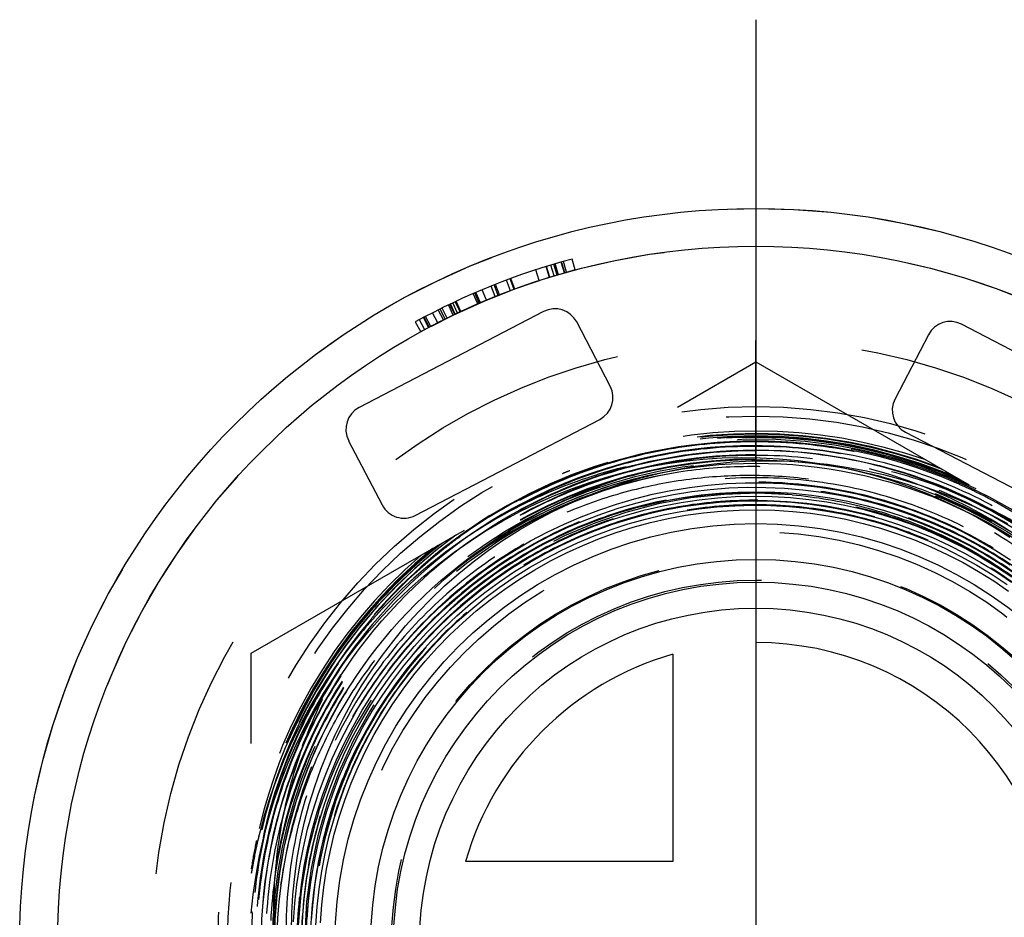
# Model space of a CAD drawing. Header units: millimetres. Extents: x 475.5 to 524.5, y 475.5 to 524.5.
# Tile 2 of 3: x 480.5 to 506.6, y 500.7 to 524.5. Entities that reach past the tile are written whole.
import ezdxf

# ---------------------------------------------------------------- set-up
doc = ezdxf.new("R2010")
doc.units = ezdxf.units.MM
doc.header["$LTSCALE"] = 65.185185
doc.linetypes.add('CENTER', pattern=[0.6, 0.375, -0.075, 0.075, -0.075])
doc.linetypes.add('HIDDEN', pattern=[0.2, 0.1, -0.1])
for name, color, linetype in [('ACHSEN_S', 7, 'CONTINUOUS'), ('FASEN', 7, 'CONTINUOUS'), ('KOERPER', 7, 'CONTINUOUS'), ('KONST.EL_MIT_GEO', 7, 'CONTINUOUS'), ('KURVEN', 7, 'CONTINUOUS')]:
    doc.layers.add(name, color=color, linetype=linetype)

msp = doc.modelspace()

# ---------------------------------------------------------------- linework, layer by layer
at = {"layer": 'ACHSEN_S', "color": 2, "linetype": 'CENTER'}
msp.add_line((500, 524.5), (500, 475.5), dxfattribs=at)
at = {"layer": 'FASEN', "color": 7, "linetype": 'Continuous'}
for radius in [19.5, 18.5]:
    msp.add_circle((500, 500), radius, dxfattribs=at)
at = {"layer": 'FASEN', "color": 8, "linetype": 'HIDDEN'}
msp.add_circle((500, 500), 14.25, dxfattribs=at)
at = {"layer": 'KOERPER', "color": 8, "linetype": 'HIDDEN'}
for radius in [19.5, 18.5, 12.75]:
    msp.add_circle((500, 500), radius, dxfattribs=at)
at = {"layer": 'KOERPER', "color": 7, "linetype": 'Continuous'}
for radius in [11.15, 10.2]:
    msp.add_circle((500, 500), radius, dxfattribs=at)
at = {"layer": 'KONST.EL_MIT_GEO', "color": 8, "linetype": 'HIDDEN'}
for p, q in [((494.535, 517.674), (494.446, 517.961)), ((494.538, 517.675), (494.449, 517.962)), ((494.544, 517.677), (494.456, 517.964)), ((494.656, 517.711), (494.569, 517.999)), ((494.735, 517.735), (494.65, 518.023)), ((494.767, 517.745), (494.682, 518.032)), ((494.927, 517.791), (494.844, 518.079)), ((494.936, 517.793), (494.854, 518.082)), ((494.987, 517.808), (494.906, 518.097)), ((495.212, 517.87), (495.134, 518.159)), ((494.262, 517.588), (494.169, 517.873)), ((493.096, 517.163), (492.984, 517.442)), ((493.176, 517.195), (493.065, 517.474)), ((493.212, 517.21), (493.102, 517.489)), ((493.5, 517.321), (493.395, 517.602)), ((493.596, 517.356), (493.492, 517.638)), ((493.597, 517.357), (493.494, 517.638)), ((493.61, 517.361), (493.506, 517.643)), ((492.634, 516.97), (492.514, 517.245)), ((492.671, 516.986), (492.552, 517.262)), ((492.673, 516.987), (492.554, 517.263)), ((492.702, 516.999), (492.583, 517.275)), ((492.864, 517.068), (492.748, 517.345)), ((491.985, 516.673), (491.855, 516.944)), ((492.024, 516.692), (491.894, 516.963)), ((492.036, 516.698), (491.907, 516.969)), ((492.1, 516.729), (491.972, 517)), ((492.163, 516.758), (492.036, 517.03)), ((492.188, 516.77), (492.061, 517.042)), ((491.389, 516.374), (491.25, 516.64)), ((491.571, 516.468), (491.434, 516.735)), ((491.722, 516.545), (491.588, 516.813)), ((491.773, 516.57), (491.64, 516.839)), ((491.82, 516.593), (491.687, 516.862)), ((490.978, 516.494), (491.122, 516.23)), ((491.228, 516.288), (491.086, 516.552)), ((491.332, 516.344), (491.192, 516.609)), ((491.206, 516.617), (491.347, 516.351)), ((486.635, 507.716), (500, 515.433)), ((500, 515.433), (513.365, 507.716)), ((494.64, 512.22), (494.67, 512.233)), ((505.799, 512), (505.829, 511.985)), ((492.109, 510.766), (492.137, 510.786)), ((492.766, 510.497), (492.778, 510.506)), ((489.783, 508.822), (489.792, 508.832)), ((486.635, 492.284), (486.635, 507.716)), ((486.661, 500.83), (486.663, 500.863))]:
    msp.add_line(p, q, dxfattribs=at)
at = {"layer": 'KONST.EL_MIT_GEO', "color": 7, "linetype": 'Continuous'}
for p, q in [((494.377, 516.768), (489.49, 514.224)), ((496.14, 514.789), (495.254, 516.492)), ((510.335, 513.887), (505.448, 516.431)), ((504.571, 516.155), (503.684, 514.452)), ((490.976, 511.368), (495.864, 513.912)), ((503.961, 513.575), (508.848, 511.031)), ((489.213, 513.347), (490.1, 511.644))]:
    msp.add_line(p, q, dxfattribs=at)
at = {"layer": 'KONST.EL_MIT_GEO', "color": 8, "linetype": 'HIDDEN'}
for points in [[(486.635, 500.832), (486.687, 501.322), (486.761, 501.836), (486.854, 502.346), (486.967, 502.851), (487.1, 503.352), (487.252, 503.846), (487.423, 504.334), (487.613, 504.815), (487.821, 505.287), (488.047, 505.751), (488.29, 506.205), (488.551, 506.649), (488.829, 507.082), (489.124, 507.504), (489.434, 507.914), (489.76, 508.311), (490.1, 508.695), (490.456, 509.065), (490.825, 509.421), (491.207, 509.761), (491.602, 510.087), (492.009, 510.396), (492.428, 510.689), (492.857, 510.966), (493.297, 511.225), (493.746, 511.467), (494.203, 511.69), (494.669, 511.896), (495.142, 512.083), (495.622, 512.252), (496.108, 512.401), (496.598, 512.531), (497.093, 512.642), (497.592, 512.734), (498.093, 512.805), (498.597, 512.857), (499.102, 512.89), (499.607, 512.902), (500.112, 512.895), (500.616, 512.868), (501.118, 512.821), (501.618, 512.755), (502.114, 512.669), (502.606, 512.564), (503.093, 512.44), (503.575, 512.297), (504.05, 512.135), (504.518, 511.955), (504.979, 511.757), (505.431, 511.541), (505.873, 511.308), (506.306, 511.057), (506.729, 510.79)], [(487.696, 500.346), (487.706, 500.833), (487.736, 501.319), (487.785, 501.805), (487.853, 502.288), (487.94, 502.769), (488.046, 503.246), (488.171, 503.719), (488.315, 504.187), (488.477, 504.649), (488.658, 505.105), (488.856, 505.554), (489.073, 505.995), (489.306, 506.427), (489.557, 506.851), (489.824, 507.264), (490.108, 507.667), (490.407, 508.058), (490.722, 508.438), (491.052, 508.806), (491.397, 509.16), (491.755, 509.501), (492.127, 509.828), (492.512, 510.14), (492.908, 510.437), (493.317, 510.718), (493.737, 510.983), (494.167, 511.232), (494.606, 511.464), (495.055, 511.678), (495.513, 511.875), (495.978, 512.054), (496.45, 512.215), (496.928, 512.357), (497.412, 512.481), (497.901, 512.585), (498.394, 512.67), (498.89, 512.736), (499.389, 512.783), (499.89, 512.81), (500.391, 512.817), (500.893, 512.804), (501.395, 512.772), (501.895, 512.721), (502.393, 512.649), (502.888, 512.559), (503.38, 512.449), (503.868, 512.319), (504.35, 512.171), (504.827, 512.004), (505.297, 511.818), (505.759, 511.613), (506.214, 511.391), (506.66, 511.151)], [(487.752, 500.603), (487.787, 501.098), (487.843, 501.591), (487.918, 502.082), (488.013, 502.569), (488.127, 503.052), (488.261, 503.53), (488.415, 504.002), (488.587, 504.468), (488.778, 504.926), (488.987, 505.376), (489.214, 505.817), (489.459, 506.248), (489.722, 506.669), (490.001, 507.08), (490.296, 507.478), (490.608, 507.865), (490.934, 508.238), (491.276, 508.598), (491.632, 508.943), (492.001, 509.274), (492.384, 509.59), (492.779, 509.89), (493.186, 510.173), (493.603, 510.44), (494.032, 510.69), (494.47, 510.922), (494.917, 511.137), (495.373, 511.333), (495.836, 511.51), (496.305, 511.669), (496.781, 511.808), (497.262, 511.928), (497.748, 512.028), (498.237, 512.109), (498.729, 512.169), (499.223, 512.21), (499.718, 512.231), (500.214, 512.231), (500.709, 512.212), (501.203, 512.173), (501.695, 512.113), (502.184, 512.034), (502.669, 511.935), (503.15, 511.816), (503.626, 511.678), (504.096, 511.521), (504.559, 511.345), (505.015, 511.15), (505.462, 510.937), (505.9, 510.706), (506.329, 510.458), (506.747, 510.192)], [(487.872, 500.603), (487.907, 501.095), (487.962, 501.584), (488.037, 502.072), (488.132, 502.555), (488.246, 503.034), (488.38, 503.509), (488.532, 503.977), (488.704, 504.439), (488.894, 504.894), (489.102, 505.34), (489.329, 505.777), (489.573, 506.205), (489.834, 506.623), (490.112, 507.03), (490.406, 507.425), (490.716, 507.808), (491.041, 508.178), (491.381, 508.534), (491.735, 508.876), (492.102, 509.204), (492.483, 509.516), (492.876, 509.813), (493.28, 510.093), (493.696, 510.357), (494.122, 510.604), (494.558, 510.833), (495.002, 511.044), (495.455, 511.237), (495.915, 511.412), (496.382, 511.568), (496.855, 511.704), (497.333, 511.821), (497.815, 511.919), (498.301, 511.997), (498.79, 512.056), (499.28, 512.094), (499.772, 512.113), (500.264, 512.111), (500.755, 512.09), (501.245, 512.048), (501.733, 511.987), (502.219, 511.906), (502.7, 511.805), (503.177, 511.685), (503.649, 511.546), (504.114, 511.387), (504.573, 511.21), (505.024, 511.015), (505.467, 510.801), (505.901, 510.569), (506.325, 510.32), (506.738, 510.054)], [(490.332, 507.13), (490.631, 507.517), (490.945, 507.892), (491.274, 508.253), (491.618, 508.601), (491.975, 508.934), (492.346, 509.253), (492.729, 509.556), (493.124, 509.843), (493.531, 510.114), (493.948, 510.368), (494.376, 510.605), (494.812, 510.825), (495.257, 511.026), (495.71, 511.209), (496.17, 511.374), (496.637, 511.52), (497.108, 511.646), (497.585, 511.753), (498.065, 511.841), (498.549, 511.909), (499.035, 511.958), (499.523, 511.986), (500.011, 511.995), (500.499, 511.984), (500.986, 511.953), (501.472, 511.902), (501.955, 511.832), (502.435, 511.741), (502.911, 511.632), (503.382, 511.503), (503.847, 511.355), (504.306, 511.188), (504.757, 511.003), (505.201, 510.799), (505.636, 510.578), (506.061, 510.339), (506.477, 510.083), (506.882, 509.811)], [(488.115, 500.674), (488.153, 501.158), (488.211, 501.64), (488.288, 502.12), (488.385, 502.595), (488.501, 503.067), (488.637, 503.533), (488.791, 503.993), (488.964, 504.447), (489.155, 504.893), (489.364, 505.331), (489.591, 505.76), (489.835, 506.179), (490.097, 506.588), (490.374, 506.986), (490.668, 507.372), (490.977, 507.746), (491.301, 508.108), (491.639, 508.455), (491.992, 508.789), (492.358, 509.107), (492.736, 509.411), (493.126, 509.699), (493.528, 509.97), (493.941, 510.226), (494.363, 510.464), (494.795, 510.684), (495.236, 510.887), (495.684, 511.071), (496.14, 511.238), (496.602, 511.385), (497.069, 511.513), (497.541, 511.623), (498.018, 511.712), (498.498, 511.783), (498.98, 511.834), (499.463, 511.865), (499.948, 511.876), (500.433, 511.867), (500.916, 511.839), (501.399, 511.791), (501.879, 511.723), (502.355, 511.636), (502.828, 511.53), (503.296, 511.404), (503.758, 511.259), (504.214, 511.096), (504.663, 510.914), (505.105, 510.713), (505.537, 510.496), (505.961, 510.26), (506.374, 510.008), (506.777, 509.739)], [(488.232, 500.643), (488.269, 501.124), (488.326, 501.603), (488.402, 502.08), (488.498, 502.552), (488.612, 503.021), (488.746, 503.484), (488.899, 503.942), (489.071, 504.393), (489.26, 504.836), (489.468, 505.272), (489.693, 505.698), (489.936, 506.115), (490.195, 506.521), (490.471, 506.917), (490.763, 507.301), (491.07, 507.672), (491.393, 508.031), (491.729, 508.376), (492.08, 508.707), (492.443, 509.024), (492.82, 509.325), (493.208, 509.61), (493.608, 509.88), (494.018, 510.133), (494.438, 510.368), (494.868, 510.587), (495.306, 510.787), (495.752, 510.97), (496.205, 511.134), (496.665, 511.279), (497.13, 511.406), (497.599, 511.513), (498.073, 511.601), (498.55, 511.669), (499.029, 511.718), (499.51, 511.747), (499.992, 511.757), (500.473, 511.746), (500.954, 511.716), (501.433, 511.667), (501.909, 511.597), (502.383, 511.509), (502.852, 511.401), (503.316, 511.273), (503.775, 511.127), (504.228, 510.963), (504.673, 510.78), (505.11, 510.578), (505.539, 510.359), (505.958, 510.123), (506.368, 509.87), (506.766, 509.6)], [(488.345, 500.516), (488.377, 500.994), (488.428, 501.47), (488.499, 501.944), (488.589, 502.414), (488.699, 502.88), (488.827, 503.341), (488.975, 503.797), (489.14, 504.246), (489.325, 504.687), (489.527, 505.121), (489.746, 505.547), (489.983, 505.962), (490.237, 506.368), (490.507, 506.763), (490.794, 507.147), (491.095, 507.518), (491.412, 507.877), (491.743, 508.222), (492.088, 508.553), (492.447, 508.87), (492.818, 509.172), (493.201, 509.459), (493.595, 509.729), (494, 509.984), (494.416, 510.221), (494.84, 510.441), (495.274, 510.643), (495.715, 510.827), (496.164, 510.993), (496.618, 511.141), (497.079, 511.27), (497.544, 511.379), (498.014, 511.47), (498.486, 511.541), (498.962, 511.593), (499.439, 511.625), (499.917, 511.637), (500.394, 511.63), (500.872, 511.603), (501.347, 511.557), (501.821, 511.491), (502.291, 511.406), (502.757, 511.301), (503.219, 511.178), (503.675, 511.035), (504.125, 510.874), (504.568, 510.695), (505.003, 510.498), (505.429, 510.283), (505.847, 510.05), (506.254, 509.801), (506.651, 509.535)], [(488.468, 500.577), (488.502, 501.051), (488.556, 501.523), (488.629, 501.993), (488.721, 502.459), (488.833, 502.921), (488.963, 503.377), (489.112, 503.828), (489.28, 504.273), (489.465, 504.71), (489.669, 505.139), (489.89, 505.56), (490.128, 505.971), (490.382, 506.372), (490.653, 506.762), (490.94, 507.14), (491.242, 507.506), (491.559, 507.86), (491.89, 508.2), (492.235, 508.526), (492.593, 508.838), (492.964, 509.135), (493.346, 509.416), (493.74, 509.681), (494.144, 509.93), (494.558, 510.162), (494.982, 510.377), (495.413, 510.574), (495.853, 510.753), (496.299, 510.914), (496.752, 511.056), (497.21, 511.18), (497.673, 511.284), (498.139, 511.37), (498.609, 511.436), (499.081, 511.483), (499.555, 511.51), (500.029, 511.518), (500.503, 511.506), (500.976, 511.475), (501.448, 511.424), (501.917, 511.354), (502.383, 511.265), (502.844, 511.156), (503.301, 511.029), (503.752, 510.883), (504.197, 510.719), (504.634, 510.536), (505.064, 510.336), (505.485, 510.118), (505.896, 509.882), (506.298, 509.631), (506.689, 509.362)], [(487.979, 500.301), (488.002, 500.789), (488.045, 501.277), (488.108, 501.762), (488.19, 502.244), (488.292, 502.723), (488.413, 503.196), (488.553, 503.665), (488.713, 504.127), (488.891, 504.583), (489.087, 505.031), (489.301, 505.47), (489.533, 505.901), (489.783, 506.321), (490.049, 506.731), (490.332, 507.13)]]:
    msp.add_lwpolyline(points, dxfattribs=at)
for radius in [14, 10.932, 10.232, 9.652]:
    msp.add_circle((500, 500), radius, dxfattribs=at)
at = {"layer": 'KONST.EL_MIT_GEO', "color": 7, "linetype": 'Continuous'}
for radius in [13.1, 12.75, 8.91]:
    msp.add_circle((500, 500), radius, dxfattribs=at)
at = {"layer": 'KONST.EL_MIT_GEO', "color": 8, "linetype": 'HIDDEN'}
for centre, radius, start, end in [((500, 500), 18.8, 104.9999, 118.6793), ((500, 500), 18.5, 105, 118.6793), ((500, 500), 13.516, 68.5643, 111.4357), ((499.992, 500), 13.535, 68.9889, 110.7929), ((500, 500), 13.601, 70.6933, 109.3067), ((500, 500), 13.363, 51.1631, 139.1422), ((500.03, 500.001), 13.388, 64.328, 118.0393), ((499.981, 500), 13.435, 65.4522, 113.7317), ((500.008, 500), 13.45, 66.592, 113.7193), ((499.981, 499.996), 13.34, 89.9196, 113.4593), ((499.97, 500), 13.473, 68.4441, 111.3176), ((499.981, 500.004), 13.332, 66.7962, 89.9195), ((499.984, 499.988), 12.99, 89.929, 162.6539), ((499.983, 499.989), 13.108, 89.9267, 154.981), ((499.981, 499.995), 13.221, 89.9193, 117.8391), ((499.982, 500.008), 13.069, 39.1178, 89.9227), ((499.982, 500.008), 12.97, 39.1172, 89.9221), ((499.985, 499.987), 12.872, 89.9314, 170.3328), ((499.982, 500.008), 12.85, 39.1141, 89.9214), ((500, 500), 12.678, 99.2735, 172.8809), ((499.892, 500.007), 12.654, 98.7973, 148.0186), ((499.97, 499.996), 13.478, 111.3108, 112.2282), ((499.891, 499.974), 12.686, 90.5057, 98.7675), ((499.971, 500.006), 13.467, 68.2644, 68.4382), ((499.974, 500.014), 13.459, 66.7477, 68.2646), ((499.985, 499.987), 13.35, 113.6025, 117.8429), ((499.983, 500.007), 13.328, 66.4802, 66.7953), ((499.983, 500.009), 13.326, 64.1277, 66.48), ((500, 500), 11.954, 85.4051, 288.7493), ((499.974, 499.994), 13.344, 55.4649, 63.9785), ((500, 500), 11.757, 10.9417, 251.5851), ((499.985, 499.988), 13.23, 117.838, 139.058), ((499.985, 499.989), 13.348, 118.1671, 121.7431), ((499.98, 499.996), 13.339, 117.8436, 118.1666), ((500.022, 500.019), 13.367, 121.9498, 139.2667), ((499.746, 499.793), 13.258, 120.4371, 137.7516), ((499.987, 499.986), 13.352, 121.7441, 126.0121), ((499.99, 499.983), 13.455, 126.2777, 173.0037), ((500.034, 499.975), 13.486, 126.2985, 138.9987), ((499.971, 499.99), 13.483, 127.7702, 128.4405), ((499.983, 499.99), 13.346, 126.1591, 128.4855), ((500, 500), 13.516, 128.5643, 171.4357), ((499.996, 499.993), 13.544, 129.2095, 170.5776), ((499.999, 499.959), 13.525, 128.4517, 138.9982), ((500.004, 499.968), 13.376, 128.4952, 138.5559), ((500, 500), 13.601, 130.6933, 169.3067), ((499.987, 499.974), 13.506, 139.0671, 168.1047), ((499.99, 499.984), 13.355, 138.5657, 139.694), ((500.007, 500.004), 13.446, 139.0182, 139.1798), ((500.003, 500.007), 13.441, 139.1791, 174.0526), ((499.993, 499.982), 13.359, 139.6969, 176.2197), ((500.003, 499.974), 13.253, 139.0633, 147.3588), ((499.789, 499.751), 13.318, 137.7414, 140.1993), ((499.854, 499.705), 13.398, 140.2258, 167.3142), ((500.004, 499.98), 13.25, 147.3827, 234.6782), ((499.915, 499.988), 12.684, 148.1976, 149.7685), ((499.91, 499.99), 12.678, 147.9983, 148.1975), ((499.918, 499.986), 12.688, 149.7701, 176.6806), ((499.997, 499.971), 13.517, 168.5521, 171.3277), ((499.942, 499.679), 13.489, 167.2888, 170.0683), ((500.002, 499.97), 13.521, 168.1024, 168.5523), ((499.933, 499.68), 13.481, 170.0685, 170.5655), ((500.003, 499.981), 13.369, 176.3563, 179.3538)]:
    msp.add_arc(centre, radius, start, end, dxfattribs=at)
at = {"layer": 'KONST.EL_MIT_GEO', "color": 7, "linetype": 'Continuous'}
for centre, start, end in [((494.677, 516.192), 27.5, 117.5), ((505.147, 515.855), 62.5, 152.5), ((495.564, 514.489), 297.5, 27.5), ((504.261, 514.152), 152.5, 242.5), ((489.79, 513.647), 117.5, 207.5), ((490.676, 511.944), 207.5, 297.5)]:
    msp.add_arc(centre, 0.65, start, end, dxfattribs=at)
at = {"layer": 'KONST.EL_MIT_GEO', "color": 8, "linetype": 'HIDDEN'}
for points, knots in [([(500, 513.316), (499.276, 513.317), (497.826, 513.201), (495.709, 512.675), (493.706, 511.812), (491.869, 510.636), (490.248, 509.177), (488.885, 507.474), (487.817, 505.572), (487.071, 503.522), (486.668, 501.379), (486.618, 499.198), (486.922, 497.038), (487.572, 494.956), (488.551, 493.007), (489.833, 491.242), (491.384, 489.709), (492.571, 488.867), (493.193, 488.497)], [0, 0, 0, 0, 0.0625, 0.125, 0.187499, 0.249999, 0.312499, 0.374999, 0.437499, 0.499999, 0.562499, 0.624999, 0.687499, 0.749999, 0.812499, 0.874999, 0.9375, 1, 1, 1, 1]), ([(500, 486.743), (500.868, 486.742), (502.61, 486.911), (505.118, 487.67), (507.431, 488.905), (509.457, 490.567), (511.12, 492.594), (512.356, 494.906), (513.116, 497.415), (513.372, 500.023), (513.114, 502.632), (512.353, 505.14), (511.117, 507.452), (509.454, 509.478), (507.428, 511.142), (505.116, 512.379), (502.609, 513.142), (500.868, 513.315), (500, 513.316)], [0, 0, 0, 0, 0.062499, 0.124999, 0.187499, 0.249999, 0.312498, 0.374998, 0.437498, 0.499998, 0.562498, 0.624998, 0.687498, 0.749999, 0.812499, 0.874999, 0.9375, 1, 1, 1, 1]), ([(512.197, 497.494), (512.393, 498.336), (512.61, 500.067), (512.393, 502.67), (511.646, 505.174), (510.405, 507.473), (508.723, 509.471), (506.672, 511.089), (504.339, 512.263), (501.817, 512.946), (499.211, 513.113), (496.623, 512.762), (494.155, 511.909), (491.902, 510.588), (489.95, 508.853), (488.372, 506.772), (487.226, 504.427), (486.777, 502.743), (486.635, 501.89)], [0, 0, 0, 0, 0.062491, 0.124983, 0.187477, 0.249971, 0.312467, 0.374965, 0.437463, 0.499963, 0.562464, 0.624966, 0.687469, 0.749973, 0.812478, 0.874984, 0.937492, 1, 1, 1, 1]), ([(500, 513.197), (499.136, 513.198), (497.402, 513.03), (494.905, 512.274), (492.603, 511.045), (490.585, 509.39), (488.929, 507.373), (487.7, 505.071), (486.943, 502.574), (486.688, 499.977), (486.945, 497.38), (487.703, 494.883), (488.933, 492.581), (490.589, 490.564), (492.606, 488.908), (494.907, 487.677), (497.403, 486.917), (499.136, 486.745), (500, 486.743)], [0, 0, 0, 0, 0.062499, 0.124999, 0.187499, 0.249999, 0.312498, 0.374998, 0.437498, 0.499998, 0.562498, 0.624998, 0.687498, 0.749999, 0.812499, 0.874999, 0.9375, 1, 1, 1, 1]), ([(500, 513.078), (499.143, 513.079), (497.425, 512.912), (494.951, 512.163), (492.669, 510.945), (490.67, 509.305), (489.029, 507.306), (487.811, 505.025), (487.061, 502.55), (486.808, 499.977), (487.062, 497.403), (487.814, 494.928), (489.033, 492.648), (490.674, 490.649), (492.672, 489.008), (494.953, 487.788), (497.426, 487.035), (499.143, 486.864), (500, 486.863)], [0, 0, 0, 0, 0.062499, 0.124999, 0.187499, 0.249998, 0.312498, 0.374998, 0.437498, 0.499998, 0.562498, 0.624998, 0.687498, 0.749998, 0.812499, 0.874999, 0.9375, 1, 1, 1, 1]), ([(487.887, 497.511), (487.689, 498.359), (487.473, 500.102), (487.702, 502.722), (488.471, 505.238), (489.743, 507.54), (491.461, 509.532), (493.55, 511.13), (495.92, 512.269), (498.472, 512.906), (501.1, 513.015), (503.696, 512.596), (506.156, 511.667), (508.383, 510.269), (510.289, 508.459), (511.552, 506.667), (512.336, 505.108), (512.808, 503.886), (513.153, 502.623), (513.311, 501.764), (513.365, 501.331)], [0, 0, 0, 0, 0.062481, 0.124963, 0.187447, 0.249932, 0.312419, 0.374906, 0.437395, 0.499885, 0.562377, 0.624869, 0.687363, 0.749858, 0.812354, 0.874851, 0.906137, 0.937426, 0.96871, 1, 1, 1, 1]), ([(500, 513.217), (500.862, 513.215), (502.59, 513.043), (505.078, 512.286), (507.372, 511.059), (509.383, 509.408), (511.033, 507.396), (512.26, 505.102), (513.016, 502.613), (513.272, 500.023), (513.018, 497.434), (512.263, 494.944), (511.037, 492.649), (509.387, 490.638), (507.375, 488.988), (505.08, 487.763), (502.59, 487.01), (500.862, 486.842), (500, 486.843)], [0, 0, 0, 0, 0.0625, 0.125001, 0.187501, 0.250001, 0.312502, 0.375002, 0.437502, 0.500002, 0.562502, 0.625002, 0.687502, 0.750001, 0.812501, 0.875001, 0.937501, 1, 1, 1, 1]), ([(500, 486.863), (500.86, 486.861), (502.586, 487.029), (505.072, 487.781), (507.364, 489.005), (509.373, 490.652), (511.021, 492.66), (512.245, 494.952), (512.998, 497.438), (513.252, 500.023), (512.997, 502.609), (512.242, 505.094), (511.017, 507.385), (509.369, 509.394), (507.361, 511.042), (505.07, 512.268), (502.586, 513.024), (500.86, 513.196), (500, 513.197)], [0, 0, 0, 0, 0.062499, 0.124999, 0.187499, 0.249998, 0.312498, 0.374998, 0.437498, 0.499998, 0.562498, 0.624998, 0.687498, 0.749999, 0.812499, 0.874999, 0.9375, 1, 1, 1, 1]), ([(500, 513.097), (500.854, 513.096), (502.566, 512.926), (505.032, 512.175), (507.305, 510.959), (509.298, 509.323), (510.933, 507.33), (512.149, 505.056), (512.898, 502.589), (513.152, 500.023), (512.9, 497.458), (512.152, 494.99), (510.937, 492.716), (509.302, 490.723), (507.308, 489.088), (505.034, 487.874), (502.567, 487.127), (500.854, 486.961), (500, 486.962)], [0, 0, 0, 0, 0.0625, 0.125001, 0.187501, 0.250002, 0.312502, 0.375002, 0.437502, 0.500002, 0.562502, 0.625002, 0.687502, 0.750002, 0.812501, 0.875001, 0.937501, 1, 1, 1, 1]), ([(500, 512.958), (499.151, 512.96), (497.449, 512.794), (494.997, 512.053), (492.736, 510.846), (490.755, 509.22), (489.129, 507.239), (487.921, 504.979), (487.178, 502.527), (486.928, 499.977), (487.18, 497.426), (487.925, 494.974), (489.133, 492.715), (490.759, 490.734), (492.739, 489.108), (494.999, 487.899), (497.449, 487.153), (499.151, 486.983), (500, 486.982)], [0, 0, 0, 0, 0.062499, 0.124999, 0.187499, 0.249998, 0.312498, 0.374998, 0.437498, 0.499998, 0.562498, 0.624998, 0.687498, 0.749998, 0.812499, 0.874999, 0.9375, 1, 1, 1, 1]), ([(500, 512.839), (499.159, 512.84), (497.472, 512.677), (495.043, 511.942), (492.803, 510.746), (490.84, 509.136), (489.229, 507.173), (488.032, 504.933), (487.296, 502.503), (487.048, 499.977), (487.298, 497.45), (488.036, 495.02), (489.233, 492.781), (490.844, 490.819), (492.806, 489.208), (495.045, 488.01), (497.473, 487.27), (499.159, 487.102), (500, 487.101)], [0, 0, 0, 0, 0.062499, 0.124999, 0.187499, 0.249998, 0.312498, 0.374998, 0.437498, 0.499998, 0.562498, 0.624998, 0.687498, 0.749998, 0.812499, 0.874999, 0.9375, 1, 1, 1, 1]), ([(500, 512.839), (500.992, 512.838), (502.489, 512.661), (504.395, 512.087), (506.222, 511.297), (508.314, 509.919), (510.032, 508.094), (511.124, 506.429), (512.016, 504.65), (512.732, 502.248), (512.903, 499.249), (512.376, 496.291), (511.181, 493.535), (509.382, 491.129), (507.457, 489.524), (505.73, 488.535), (503.899, 487.753), (501.458, 487.184), (498.952, 487.197), (496.994, 487.554), (495.091, 488.135), (493.749, 488.821), (492.923, 489.372)], [0, 0, 0, 0, 0.062474, 0.093764, 0.125054, 0.187528, 0.250002, 0.281292, 0.312582, 0.375056, 0.437529, 0.500003, 0.562476, 0.624949, 0.687423, 0.718712, 0.750002, 0.812475, 0.874948, 0.906238, 0.937527, 1, 1, 1, 1]), ([(500, 487.101), (500.845, 487.1), (502.539, 487.265), (504.98, 488.003), (507.231, 489.204), (509.203, 490.822), (510.821, 492.794), (512.023, 495.044), (512.763, 497.485), (513.012, 500.023), (512.761, 502.562), (512.02, 505.003), (510.817, 507.252), (509.199, 509.224), (507.228, 510.842), (504.978, 512.046), (502.539, 512.788), (500.845, 512.957), (500, 512.958)], [0, 0, 0, 0, 0.062499, 0.124999, 0.187499, 0.249998, 0.312498, 0.374998, 0.437498, 0.499998, 0.562498, 0.624998, 0.687498, 0.749998, 0.812499, 0.874999, 0.9375, 1, 1, 1, 1]), ([(500, 487.689), (500.82, 487.681), (502.467, 487.832), (504.84, 488.543), (507.026, 489.71), (508.937, 491.287), (510.499, 493.21), (511.652, 495.403), (512.349, 497.78), (512.567, 500.248), (512.296, 502.711), (511.547, 505.073), (510.352, 507.243), (508.756, 509.138), (506.822, 510.685), (504.623, 511.827), (502.246, 512.521), (500.599, 512.667), (499.779, 512.66)], [0, 0, 0, 0, 0.062497, 0.124995, 0.187493, 0.249991, 0.31249, 0.374989, 0.437488, 0.499988, 0.562488, 0.624989, 0.68749, 0.749991, 0.812493, 0.874995, 0.937497, 1, 1, 1, 1]), ([(487.42, 501.571), (487.495, 502.112), (487.715, 503.186), (488.251, 504.74), (488.983, 506.211), (490.204, 508.027), (492.158, 509.976), (494.551, 511.352), (496.625, 512.05), (498.238, 512.367), (499.878, 512.469), (502.061, 512.317), (504.724, 511.586), (507.573, 509.904), (509.879, 507.532), (511.213, 505.113), (511.865, 503.024), (512.141, 501.404), (512.196, 499.761), (511.976, 497.584), (511.152, 494.948), (509.648, 492.63), (508.111, 491.074), (506.807, 490.072), (505.38, 489.257), (504.362, 488.849), (503.842, 488.681)], [0, 0, 0, 0, 0.031287, 0.062573, 0.093859, 0.125146, 0.187584, 0.250022, 0.281307, 0.312593, 0.343878, 0.375164, 0.437597, 0.500028, 0.562458, 0.624887, 0.656171, 0.687455, 0.718739, 0.750023, 0.812446, 0.874869, 0.906152, 0.937435, 0.968717, 1, 1, 1, 1]), ([(509.294, 507.578), (508.808, 508.176), (507.717, 509.281), (505.796, 510.591), (503.659, 511.51), (501.386, 512.001), (499.06, 512.048), (496.769, 511.649), (494.597, 510.818), (492.624, 509.586), (490.923, 508), (489.557, 506.117), (488.576, 504.008), (488.017, 501.751), (487.9, 499.428), (488.229, 497.125), (488.991, 494.928), (490.159, 492.917), (491.69, 491.166), (493.527, 489.739), (495.602, 488.689), (497.84, 488.055), (500.157, 487.858), (502.47, 488.107), (504.692, 488.793), (506.743, 489.889), (508.548, 491.356), (510.041, 493.139), (511.166, 495.174), (511.884, 497.387), (512.168, 499.695), (512.007, 502.015), (511.409, 504.262), (510.394, 506.355), (508.999, 508.216), (507.277, 509.779), (505.289, 510.986), (503.108, 511.794), (500.814, 512.173), (498.489, 512.11), (496.218, 511.607), (494.084, 510.683), (492.164, 509.37), (490.528, 507.718), (489.234, 505.786), (488.33, 503.643), (487.848, 501.368), (487.805, 499.043), (488.203, 496.751), (489.027, 494.577), (490.248, 492.597), (491.821, 490.884), (493.689, 489.5), (495.786, 488.493), (498.034, 487.901), (500.355, 487.744), (502.663, 488.027), (504.876, 488.742), (506.914, 489.861), (508.705, 491.345), (510.184, 493.139), (511.298, 495.181), (512.007, 497.395), (512.287, 499.704), (512.126, 502.024), (511.531, 504.272), (510.524, 506.368), (509.14, 508.237), (507.43, 509.813), (505.453, 511.038), (503.282, 511.87), (500.993, 512.279), (498.667, 512.25), (496.389, 511.785), (494.238, 510.9), (492.292, 509.628), (490.619, 508.012), (489.279, 506.111), (488.32, 503.993), (487.775, 501.733), (487.663, 499.41), (487.989, 497.107), (488.741, 494.907), (489.891, 492.886), (491.399, 491.116), (493.213, 489.66), (495.266, 488.569), (497.488, 487.882), (499.799, 487.622), (502.117, 487.8), (504.362, 488.407), (506.453, 489.423), (508.318, 490.813), (509.89, 492.526), (511.115, 494.502), (511.949, 496.673), (512.364, 498.961), (512.344, 501.286), (511.891, 503.567), (511.021, 505.723), (509.764, 507.679), (508.164, 509.367), (506.278, 510.727), (504.171, 511.712), (501.918, 512.287), (499.598, 512.433), (497.291, 512.144), (495.077, 511.432), (493.035, 510.32), (491.235, 508.847), (489.741, 507.066), (488.603, 505.038), (487.862, 502.834), (487.544, 500.531), (487.658, 498.208), (488.202, 495.948), (489.156, 493.827), (490.486, 491.92), (492.148, 490.293), (494.082, 489.003), (496.221, 488.093), (498.493, 487.595), (500.817, 487.527), (503.114, 487.891), (505.303, 488.674), (507.31, 489.848), (509.065, 491.373), (510.507, 493.197), (511.587, 495.256), (512.041, 496.74), (512.197, 497.494)], [0, 0, 0, 0, 0.007812, 0.015624, 0.023436, 0.031248, 0.03906, 0.046872, 0.054684, 0.062496, 0.070308, 0.07812, 0.085932, 0.093744, 0.101557, 0.109369, 0.117181, 0.124993, 0.132805, 0.140617, 0.148429, 0.156241, 0.164054, 0.171866, 0.179678, 0.18749, 0.195302, 0.203115, 0.210927, 0.218739, 0.226551, 0.234363, 0.242176, 0.249988, 0.2578, 0.265612, 0.273425, 0.281237, 0.289049, 0.296862, 0.304674, 0.312486, 0.320299, 0.328111, 0.335923, 0.343736, 0.351548, 0.35936, 0.367173, 0.374985, 0.382797, 0.39061, 0.398422, 0.406235, 0.414047, 0.421859, 0.429672, 0.437484, 0.445297, 0.453109, 0.460922, 0.468734, 0.476547, 0.484359, 0.492172, 0.499984, 0.507797, 0.515609, 0.523422, 0.531234, 0.539047, 0.546859, 0.554672, 0.562484, 0.570297, 0.57811, 0.585922, 0.593735, 0.601547, 0.60936, 0.617173, 0.624985, 0.632798, 0.64061, 0.648423, 0.656236, 0.664048, 0.671861, 0.679674, 0.687486, 0.695299, 0.703112, 0.710925, 0.718737, 0.72655, 0.734363, 0.742175, 0.749988, 0.757801, 0.765614, 0.773427, 0.781239, 0.789052, 0.796865, 0.804678, 0.81249, 0.820303, 0.828116, 0.835929, 0.843742, 0.851555, 0.859367, 0.86718, 0.874993, 0.882806, 0.890619, 0.898432, 0.906245, 0.914058, 0.921871, 0.929683, 0.937496, 0.945309, 0.953122, 0.960935, 0.968748, 0.976561, 0.984374, 0.992187, 1, 1, 1, 1]), ([(500.958, 511.915), (499.854, 512.014), (497.608, 511.903), (494.423, 510.818), (491.655, 508.901), (489.517, 506.302), (488.168, 503.218), (487.709, 499.884), (488.17, 496.552), (489.071, 494.492), (489.648, 493.546)], [0, 0, 0, 0, 0.124993, 0.249987, 0.374984, 0.499983, 0.624984, 0.749988, 0.874993, 1, 1, 1, 1]), ([(493.18, 490.642), (493.718, 490.249), (494.864, 489.554), (496.735, 488.824), (498.704, 488.426), (500.712, 488.372), (502.699, 488.664), (504.607, 489.292), (506.378, 490.239), (507.961, 491.476), (509.307, 492.966), (510.379, 494.665), (511.143, 496.523), (511.577, 498.484), (511.669, 500.49), (511.416, 502.483), (510.825, 504.403), (509.914, 506.193), (508.71, 507.8), (507.249, 509.178), (505.573, 510.286), (503.733, 511.091), (501.782, 511.569), (499.778, 511.706), (497.78, 511.499), (495.847, 510.954), (494.036, 510.087), (492.399, 508.923), (490.985, 507.496), (489.835, 505.849), (488.983, 504.031), (488.454, 502.093), (488.263, 500.094), (488.415, 498.091), (488.907, 496.144), (489.723, 494.309), (490.84, 492.639), (492.225, 491.185), (493.838, 489.987), (495.631, 489.082), (497.551, 488.494), (499.544, 488.242), (501.55, 488.333), (503.512, 488.763), (505.372, 489.52), (507.077, 490.583), (508.576, 491.919), (509.826, 493.491), (510.791, 495.253), (511.443, 497.152), (511.764, 499.135), (511.743, 501.143), (511.383, 503.119), (510.692, 505.005), (509.692, 506.746), (508.411, 508.293), (506.886, 509.601), (505.162, 510.631), (503.289, 511.355), (501.32, 511.751), (499.312, 511.808), (497.324, 511.525), (495.412, 510.909), (493.632, 509.979), (492.035, 508.761), (490.666, 507.291), (489.566, 505.611), (488.765, 503.77), (488.287, 501.819), (488.145, 499.816), (488.343, 497.817), (488.875, 495.881), (489.726, 494.062), (490.872, 492.412), (492.28, 490.98), (493.909, 489.805), (495.712, 488.922), (497.639, 488.355), (499.634, 488.12), (501.639, 488.225), (503.598, 488.666), (505.456, 489.43), (507.158, 490.495), (508.657, 491.832), (509.909, 493.402), (510.88, 495.16), (511.542, 497.056), (511.875, 499.037), (511.872, 501.045), (511.531, 503.024), (510.862, 504.918), (509.886, 506.673), (508.629, 508.239), (507.126, 509.572), (505.422, 510.634), (503.564, 511.396), (501.604, 511.835), (499.599, 511.939), (497.604, 511.707), (495.676, 511.143), (493.87, 510.265), (492.237, 509.097), (490.822, 507.672), (489.665, 506.03), (488.799, 504.218), (488.249, 502.287), (488.029, 500.291), (488.145, 498.286), (488.595, 496.329), (489.366, 494.474), (490.435, 492.774), (491.773, 491.277), (493.343, 490.024), (495.099, 489.05), (496.993, 488.383), (498.972, 488.041), (500.98, 488.034), (502.961, 488.361), (504.86, 489.014), (506.624, 489.975), (508.203, 491.215), (509.553, 492.702), (510.638, 494.392), (511.426, 496.239), (511.895, 498.192), (512.033, 500.195), (511.836, 502.194), (511.31, 504.132), (510.469, 505.955), (509.714, 507.061), (509.294, 507.578)], [0, 0, 0, 0, 0.007812, 0.015624, 0.023436, 0.031248, 0.039061, 0.046873, 0.054685, 0.062497, 0.070309, 0.078121, 0.085934, 0.093746, 0.101558, 0.10937, 0.117182, 0.124994, 0.132807, 0.140619, 0.148431, 0.156243, 0.164056, 0.171868, 0.17968, 0.187492, 0.195305, 0.203117, 0.210929, 0.218741, 0.226554, 0.234366, 0.242178, 0.249991, 0.257803, 0.265615, 0.273428, 0.28124, 0.289052, 0.296865, 0.304677, 0.312489, 0.320302, 0.328114, 0.335926, 0.343739, 0.351551, 0.359364, 0.367176, 0.374988, 0.382801, 0.390613, 0.398426, 0.406238, 0.41405, 0.421863, 0.429675, 0.437488, 0.4453, 0.453113, 0.460925, 0.468738, 0.47655, 0.484363, 0.492175, 0.499988, 0.5078, 0.515613, 0.523425, 0.531238, 0.53905, 0.546863, 0.554675, 0.562488, 0.5703, 0.578113, 0.585926, 0.593738, 0.601551, 0.609363, 0.617176, 0.624988, 0.632801, 0.640614, 0.648426, 0.656239, 0.664052, 0.671864, 0.679677, 0.687489, 0.695302, 0.703115, 0.710927, 0.71874, 0.726553, 0.734365, 0.742178, 0.749991, 0.757804, 0.765616, 0.773429, 0.781242, 0.789054, 0.796867, 0.80468, 0.812493, 0.820305, 0.828118, 0.835931, 0.843744, 0.851556, 0.859369, 0.867182, 0.874995, 0.882807, 0.89062, 0.898433, 0.906246, 0.914059, 0.921872, 0.929684, 0.937497, 0.94531, 0.953123, 0.960936, 0.968749, 0.976561, 0.984374, 0.992187, 1, 1, 1, 1]), ([(500.958, 511.915), (501.597, 511.858), (502.868, 511.639), (504.696, 511.007), (506.397, 510.088), (507.927, 508.904), (509.244, 507.488), (510.313, 505.876), (511.104, 504.112), (511.431, 502.864), (511.543, 502.232)], [0, 0, 0, 0, 0.124999, 0.249998, 0.374997, 0.499997, 0.624997, 0.749998, 0.874999, 1, 1, 1, 1]), ([(487.251, 500.177), (487.209, 500.937), (487.263, 502.469), (487.748, 504.713), (488.617, 506.838), (489.434, 508.134), (489.893, 508.742)], [0, 0, 0, 0, 0.249989, 0.499984, 0.749986, 1, 1, 1, 1]), ([(490.913, 491.724), (491.456, 491.126), (492.664, 490.034), (494.761, 488.785), (497.062, 487.971), (499.478, 487.625), (501.915, 487.759), (504.279, 488.368), (506.477, 489.429), (508.425, 490.9), (510.047, 492.724), (511.28, 494.83), (512.077, 497.137), (512.408, 499.555), (512.259, 501.991), (511.636, 504.351), (510.565, 506.543), (509.577, 507.839), (509.026, 508.43)], [0, 0, 0, 0, 0.062499, 0.124999, 0.187499, 0.249998, 0.312498, 0.374998, 0.437498, 0.499998, 0.562498, 0.624998, 0.687498, 0.749998, 0.812499, 0.874999, 0.937499, 1, 1, 1, 1]), ([(497.003, 488.192), (497.629, 488.032), (498.909, 487.811), (500.856, 487.79), (502.782, 488.077), (504.638, 488.666), (506.377, 489.542), (508.477, 491.058), (510.61, 493.552), (511.851, 496.59), (512.238, 499.152), (512.221, 501.099), (511.896, 503.019), (511.272, 504.863), (510.364, 506.585), (509.584, 507.624), (509.157, 508.109)], [0, 0, 0, 0, 0.062549, 0.125098, 0.187647, 0.250197, 0.312746, 0.375295, 0.499999, 0.624702, 0.687252, 0.749801, 0.812351, 0.874901, 0.93745, 1, 1, 1, 1]), ([(500, 486.982), (501.221, 486.98), (503.678, 487.325), (507.062, 488.845), (509.892, 491.248), (511.941, 494.343), (513.048, 497.885), (513.127, 501.597), (512.173, 505.182), (510.892, 507.307), (510.122, 508.254)], [0, 0, 0, 0, 0.124999, 0.249998, 0.374997, 0.499997, 0.624997, 0.749998, 0.874999, 1, 1, 1, 1]), ([(510.045, 508.191), (510.809, 507.251), (512.08, 505.143), (513.027, 501.585), (512.949, 497.902), (511.85, 494.386), (509.816, 491.314), (507.008, 488.93), (503.649, 487.422), (501.212, 487.08), (500, 487.081)], [0, 0, 0, 0, 0.125001, 0.250002, 0.375003, 0.500003, 0.625003, 0.750002, 0.875001, 1, 1, 1, 1]), ([(497.031, 488.308), (497.648, 488.15), (498.909, 487.932), (500.827, 487.908), (502.725, 488.187), (504.556, 488.762), (506.273, 489.619), (508.349, 491.104), (510.464, 493.55), (511.708, 496.534), (512.11, 499.055), (512.111, 500.974), (511.81, 502.869), (511.214, 504.692), (510.339, 506.399), (509.583, 507.432), (509.167, 507.915)], [0, 0, 0, 0, 0.062549, 0.125097, 0.187646, 0.250195, 0.312744, 0.375292, 0.499999, 0.624705, 0.687254, 0.749803, 0.812353, 0.874902, 0.937451, 1, 1, 1, 1]), ([(500, 486.843), (498.905, 486.844), (496.704, 487.124), (493.619, 488.347), (490.931, 490.297), (488.811, 492.853), (487.392, 495.855), (486.763, 499.116), (486.962, 502.429), (487.642, 504.541), (488.105, 505.533)], [0, 0, 0, 0, 0.125001, 0.250002, 0.375002, 0.500002, 0.625002, 0.750002, 0.875001, 1, 1, 1, 1]), ([(500, 486.962), (498.987, 486.964), (496.952, 487.205), (494.074, 488.263), (491.517, 489.96), (489.424, 492.203), (487.908, 494.87), (487.052, 497.817), (486.903, 500.88), (487.282, 502.894), (487.584, 503.861)], [0, 0, 0, 0, 0.125001, 0.250001, 0.375002, 0.500002, 0.625002, 0.750001, 0.875001, 1, 1, 1, 1]), ([(500, 487.081), (499.067, 487.083), (497.196, 487.289), (494.526, 488.195), (492.114, 489.655), (490.072, 491.601), (488.498, 493.941), (487.466, 496.566), (487.024, 499.35), (487.138, 501.229), (487.295, 502.149)], [0, 0, 0, 0, 0.125, 0.250001, 0.375001, 0.500001, 0.625001, 0.750001, 0.875001, 1, 1, 1, 1]), ([(487.42, 501.571), (487.259, 500.411), (487.268, 498.03), (488.269, 494.614), (490.172, 491.606), (491.949, 490.023), (492.923, 489.372)], [0, 0, 0, 0, 0.249972, 0.499967, 0.749978, 1, 1, 1, 1])]:
    msp.add_open_spline(points, degree=3, knots=knots, dxfattribs=at)
at = {"layer": 'KURVEN', "color": 8, "linetype": 'HIDDEN'}
msp.add_line((500, 512.753), (500, 516), dxfattribs=at)
at = {"layer": 'KURVEN', "color": 40, "linetype": 'Continuous'}
for p, q in [((500, 512.753), (500, 487.247)), ((497.8, 507.692), (497.8, 502.2)), ((497.8, 502.2), (492.308, 502.2))]:
    msp.add_line(p, q, dxfattribs=at)
at = {"layer": 'KURVEN', "color": 8, "linetype": 'HIDDEN'}
for radius in [16, 12.8]:
    msp.add_circle((500, 500), radius, dxfattribs=at)
at = {"layer": 'KURVEN', "color": 40, "linetype": 'Continuous'}
msp.add_circle((500, 500), 9.6, dxfattribs=at)
for start, end in [(180, 90), (105.962, 164.038)]:
    msp.add_arc((500, 500), 8, start, end, dxfattribs=at)

doc.saveas('drawing.dxf')
